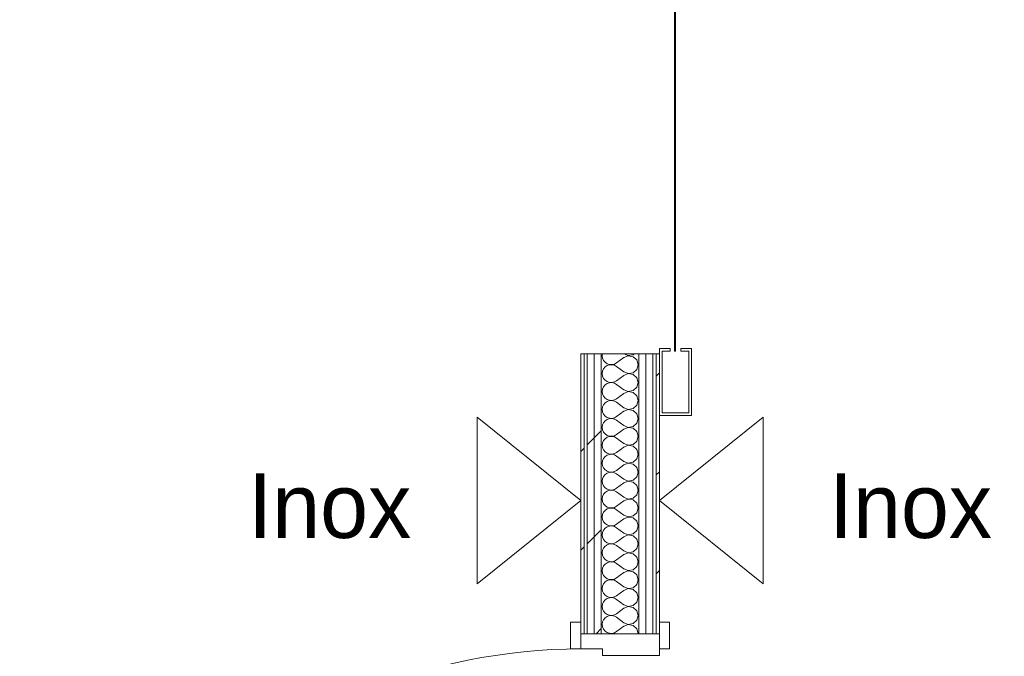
# Model space of a CAD drawing. Header units: millimetres. Extents: x -40968 to 77376, y -17881 to 4746.
# Tile 172 of 180: x 1579 to 3411, y -15959 to -14775. Entities that reach past the tile are written whole.
import ezdxf

# ---------------------------------------------------------------- set-up
doc = ezdxf.new("R2010")
doc.units = ezdxf.units.MM
doc.header["$MEASUREMENT"] = 0
doc.linetypes.add('Wipeout_Contour', pattern=[1000, 0, -1000])
for name, color, linetype, lineweight in [('Nuevo_01_2D_Acabats_Pluma_Nº__20', 1, 'Continuous', 5), ('Nuevo_08_E_Envans secs_Pluma_Nº__1', 7, 'Continuous', 5), ('Nuevo_Puertas Archicad_Pluma_Nº__1', 7, 'Continuous', 5)]:
    doc.layers.add(name, color=color, linetype=linetype, lineweight=lineweight)
doc.layers.add('Nuevo_08_E_Envans secs', color=7, linetype='Continuous')
doc.layers.add('Nuevo_Puertas Archicad', color=7, linetype='Continuous')
for name, color, linetype, lineweight, true_color in [('Nuevo_08_E_Envans secs_Pluma_Nº__102', 7, 'Continuous', 5, 0xcccccc), ('Nuevo_08_E_Envans secs_Pluma_Nº__171', 171, 'Continuous', 13, 0xaaaaff), ('Nuevo_08_E_Envans secs_Pluma_Nº__177', 7, 'Continuous', 15, 0xf7e046), ('Nuevo_Puertas Archicad_Pluma_Nº__3', 7, 'Continuous', 5, 0xa4a4a4)]:
    doc.layers.add(name, color=color, linetype=linetype, lineweight=lineweight, true_color=true_color)
doc.styles.add('Estilo_Generado_1', font='txt')
pattern_1 = [(45, (0, 0), (-183.8478, 183.8478), [195, -65]), (45, (7e-14, 183.85), (-183.8478, 183.8478), [195, -65])]

# ---------------------------------------------------------------- blocks, each defined once
blk = doc.blocks.new('*X111')
at = {"layer": 'Nuevo_08_E_Envans secs_Pluma_Nº__102', "color": 254, "linetype": 'Continuous', "lineweight": 5, "true_color": 0xcccccc}
for p, q in [((2663.1, -15396.3), (2662.6, -15400)), ((2662.6, -15400), (2663.2, -15404.6)), ((2663.2, -15404.6), (2665.1, -15408.8)), ((2702.6, -15403.3), (2689.2, -15413.3)), ((2702.6, -15396.7), (2702, -15396.3)), ((2702.6, -15396.7), (2711.1, -15399.9)), ((2711.1, -15400.1), (2702.6, -15403.3)), ((2711.1, -15399.9), (2720, -15398.2)), ((2720, -15401.8), (2711.1, -15400.1)), ((2720, -15398.2), (2722.2, -15396.3)), ((2726.8, -15407.9), (2720, -15401.8)), ((2665.1, -15408.8), (2668, -15412.3)), ((2668, -15421), (2665.1, -15424.6)), ((2668, -15412.3), (2671.8, -15414.9)), ((2671.8, -15418.4), (2668, -15421)), ((2671.8, -15414.9), (2676.2, -15416.4)), ((2676.2, -15417), (2671.8, -15418.4)), ((2676.2, -15416.4), (2680.7, -15416.6)), ((2680.7, -15416.7), (2676.2, -15417)), ((2680.7, -15416.6), (2685.2, -15415.6)), ((2685.2, -15417.8), (2680.7, -15416.7)), ((2685.2, -15415.6), (2689.2, -15413.3)), ((2689.2, -15420), (2685.2, -15417.8)), ((2702.6, -15430), (2689.2, -15420)), ((2729.2, -15416.7), (2726.8, -15407.9)), ((2726.8, -15425.4), (2729.2, -15416.7)), ((2663.2, -15428.8), (2662.6, -15433.3)), ((2662.6, -15433.3), (2663.2, -15437.9)), ((2665.1, -15424.6), (2663.2, -15428.8)), ((2663.2, -15437.9), (2665.1, -15442.1)), ((2702.6, -15436.7), (2689.2, -15446.7)), ((2702.6, -15430), (2711.1, -15433.3)), ((2711.1, -15433.4), (2702.6, -15436.7)), ((2711.1, -15433.3), (2720, -15431.6)), ((2720, -15435.1), (2711.1, -15433.4)), ((2720, -15431.6), (2726.8, -15425.4)), ((2726.8, -15441.2), (2720, -15435.1)), ((2729.2, -15450), (2726.8, -15441.2)), ((2665.1, -15457.9), (2663.2, -15462.1)), ((2665.1, -15442.1), (2668, -15445.6)), ((2668, -15454.4), (2665.1, -15457.9)), ((2668, -15445.6), (2671.8, -15448.2)), ((2671.8, -15451.8), (2668, -15454.4)), ((2671.8, -15448.2), (2676.2, -15449.7)), ((2676.2, -15450.3), (2671.8, -15451.8)), ((2676.2, -15449.7), (2680.7, -15449.9)), ((2680.7, -15450.1), (2676.2, -15450.3)), ((2680.7, -15449.9), (2685.2, -15448.9)), ((2685.2, -15451.1), (2680.7, -15450.1)), ((2685.2, -15448.9), (2689.2, -15446.7)), ((2689.2, -15453.3), (2685.2, -15451.1)), ((2702.6, -15463.3), (2689.2, -15453.3)), ((2720, -15464.9), (2726.8, -15458.8)), ((2726.8, -15458.8), (2729.2, -15450)), ((2663.2, -15462.1), (2662.6, -15466.7)), ((2662.6, -15466.7), (2663.2, -15471.2)), ((2663.2, -15471.2), (2665.1, -15475.4)), ((2665.1, -15475.4), (2668, -15479)), ((2702.6, -15470), (2689.2, -15480)), ((2702.6, -15463.3), (2711.1, -15466.6)), ((2711.1, -15466.7), (2702.6, -15470)), ((2711.1, -15466.6), (2720, -15464.9)), ((2720, -15468.4), (2711.1, -15466.7)), ((2726.8, -15474.6), (2720, -15468.4)), ((2729.2, -15483.3), (2726.8, -15474.6)), ((2663.2, -15495.4), (2662.6, -15500)), ((2665.1, -15491.2), (2663.2, -15495.4)), ((2668, -15487.7), (2665.1, -15491.2)), ((2668, -15479), (2671.8, -15481.6)), ((2671.8, -15485.1), (2668, -15487.7)), ((2671.8, -15481.6), (2676.2, -15483)), ((2676.2, -15483.6), (2671.8, -15485.1)), ((2676.2, -15483), (2680.7, -15483.3)), ((2680.7, -15483.4), (2676.2, -15483.6)), ((2680.7, -15483.3), (2685.2, -15482.2)), ((2685.2, -15484.4), (2680.7, -15483.4)), ((2685.2, -15482.2), (2689.2, -15480)), ((2689.2, -15486.7), (2685.2, -15484.4)), ((2702.6, -15496.7), (2689.2, -15486.7)), ((2720, -15498.2), (2726.8, -15492.1)), ((2726.8, -15492.1), (2729.2, -15483.3)), ((2662.6, -15500), (2663.2, -15504.6)), ((2663.2, -15504.6), (2665.1, -15508.8)), ((2665.1, -15508.8), (2668, -15512.3)), ((2668, -15512.3), (2671.8, -15514.9)), ((2685.2, -15515.6), (2689.2, -15513.3)), ((2702.6, -15503.3), (2689.2, -15513.3)), ((2702.6, -15496.7), (2711.1, -15499.9)), ((2711.1, -15500.1), (2702.6, -15503.3)), ((2711.1, -15499.9), (2720, -15498.2)), ((2720, -15501.8), (2711.1, -15500.1)), ((2726.8, -15507.9), (2720, -15501.8)), ((2729.2, -15516.7), (2726.8, -15507.9)), ((2663.2, -15528.8), (2662.6, -15533.3)), ((2665.1, -15524.6), (2663.2, -15528.8)), ((2668, -15521), (2665.1, -15524.6)), ((2671.8, -15518.4), (2668, -15521)), ((2671.8, -15514.9), (2676.2, -15516.4)), ((2676.2, -15517), (2671.8, -15518.4)), ((2676.2, -15516.4), (2680.7, -15516.6)), ((2680.7, -15516.7), (2676.2, -15517)), ((2680.7, -15516.6), (2685.2, -15515.6)), ((2685.2, -15517.8), (2680.7, -15516.7)), ((2689.2, -15520), (2685.2, -15517.8)), ((2702.6, -15530), (2689.2, -15520)), ((2702.6, -15530), (2711.1, -15533.3)), ((2711.1, -15533.3), (2720, -15531.6)), ((2720, -15531.6), (2726.8, -15525.4)), ((2726.8, -15525.4), (2729.2, -15516.7)), ((2662.6, -15533.3), (2663.2, -15537.9)), ((2663.2, -15537.9), (2665.1, -15542.1)), ((2665.1, -15542.1), (2668, -15545.6)), ((2668, -15545.6), (2671.8, -15548.2)), ((2671.8, -15548.2), (2676.2, -15549.7)), ((2676.2, -15550.3), (2671.8, -15551.8)), ((2676.2, -15549.7), (2680.7, -15549.9)), ((2680.7, -15550.1), (2676.2, -15550.3)), ((2680.7, -15549.9), (2685.2, -15548.9)), ((2685.2, -15551.1), (2680.7, -15550.1)), ((2685.2, -15548.9), (2689.2, -15546.7)), ((2689.2, -15553.3), (2685.2, -15551.1)), ((2702.6, -15536.7), (2689.2, -15546.7)), ((2711.1, -15533.4), (2702.6, -15536.7)), ((2720, -15535.1), (2711.1, -15533.4)), ((2726.8, -15541.2), (2720, -15535.1)), ((2729.2, -15550), (2726.8, -15541.2)), ((2726.8, -15558.8), (2729.2, -15550)), ((2663.2, -15562.1), (2662.6, -15566.7)), ((2662.6, -15566.7), (2663.2, -15571.2)), ((2665.1, -15557.9), (2663.2, -15562.1)), ((2668, -15554.4), (2665.1, -15557.9)), ((2671.8, -15551.8), (2668, -15554.4)), ((2702.6, -15563.3), (2689.2, -15553.3)), ((2702.6, -15563.3), (2711.1, -15566.6)), ((2711.1, -15566.7), (2702.6, -15570)), ((2711.1, -15566.6), (2720, -15564.9)), ((2720, -15568.4), (2711.1, -15566.7)), ((2720, -15564.9), (2726.8, -15558.8)), ((2726.8, -15574.6), (2720, -15568.4)), ((2663.2, -15571.2), (2665.1, -15575.4)), ((2665.1, -15575.4), (2668, -15579)), ((2668, -15587.7), (2665.1, -15591.2)), ((2668, -15579), (2671.8, -15581.6)), ((2671.8, -15585.1), (2668, -15587.7)), ((2671.8, -15581.6), (2676.2, -15583)), ((2676.2, -15583.6), (2671.8, -15585.1)), ((2676.2, -15583), (2680.7, -15583.3)), ((2680.7, -15583.4), (2676.2, -15583.6)), ((2680.7, -15583.3), (2685.2, -15582.2)), ((2685.2, -15584.4), (2680.7, -15583.4)), ((2685.2, -15582.2), (2689.2, -15580)), ((2689.2, -15586.7), (2685.2, -15584.4)), ((2702.6, -15570), (2689.2, -15580)), ((2702.6, -15596.7), (2689.2, -15586.7)), ((2729.2, -15583.3), (2726.8, -15574.6)), ((2726.8, -15592.1), (2729.2, -15583.3)), ((2663.2, -15595.4), (2662.6, -15600)), ((2662.6, -15600), (2663.2, -15604.6)), ((2665.1, -15591.2), (2663.2, -15595.4)), ((2663.2, -15604.6), (2665.1, -15608.8)), ((2702.6, -15603.3), (2689.2, -15613.3)), ((2702.6, -15596.7), (2711.1, -15599.9)), ((2711.1, -15600.1), (2702.6, -15603.3)), ((2711.1, -15599.9), (2720, -15598.2)), ((2720, -15601.8), (2711.1, -15600.1)), ((2720, -15598.2), (2726.8, -15592.1)), ((2726.8, -15607.9), (2720, -15601.8)), ((2665.1, -15624.6), (2663.2, -15628.8)), ((2665.1, -15608.8), (2668, -15612.3)), ((2668, -15621), (2665.1, -15624.6)), ((2668, -15612.3), (2671.8, -15614.9)), ((2671.8, -15618.4), (2668, -15621)), ((2671.8, -15614.9), (2676.2, -15616.4)), ((2676.2, -15617), (2671.8, -15618.4)), ((2676.2, -15616.4), (2680.7, -15616.6)), ((2680.7, -15616.7), (2676.2, -15617)), ((2680.7, -15616.6), (2685.2, -15615.6)), ((2685.2, -15617.8), (2680.7, -15616.7)), ((2685.2, -15615.6), (2689.2, -15613.3)), ((2689.2, -15620), (2685.2, -15617.8)), ((2702.6, -15630), (2689.2, -15620)), ((2729.2, -15616.7), (2726.8, -15607.9)), ((2726.8, -15625.4), (2729.2, -15616.7)), ((2663.2, -15628.8), (2662.6, -15633.3)), ((2662.6, -15633.3), (2663.2, -15637.9)), ((2663.2, -15637.9), (2665.1, -15642.1)), ((2665.1, -15642.1), (2668, -15645.6)), ((2702.6, -15636.7), (2689.2, -15646.7)), ((2702.6, -15630), (2711.1, -15633.3)), ((2711.1, -15633.4), (2702.6, -15636.7)), ((2711.1, -15633.3), (2720, -15631.6)), ((2720, -15635.1), (2711.1, -15633.4)), ((2720, -15631.6), (2726.8, -15625.4)), ((2726.8, -15641.2), (2720, -15635.1)), ((2729.2, -15650), (2726.8, -15641.2)), ((2665.1, -15657.9), (2663.2, -15662.1)), ((2668, -15654.4), (2665.1, -15657.9)), ((2668, -15645.6), (2671.8, -15648.2)), ((2671.8, -15651.8), (2668, -15654.4)), ((2671.8, -15648.2), (2676.2, -15649.7)), ((2676.2, -15650.3), (2671.8, -15651.8)), ((2676.2, -15649.7), (2680.7, -15649.9)), ((2680.7, -15650.1), (2676.2, -15650.3)), ((2680.7, -15649.9), (2685.2, -15648.9)), ((2685.2, -15651.1), (2680.7, -15650.1)), ((2685.2, -15648.9), (2689.2, -15646.7)), ((2689.2, -15653.3), (2685.2, -15651.1)), ((2702.6, -15663.3), (2689.2, -15653.3)), ((2720, -15664.9), (2726.8, -15658.8)), ((2726.8, -15658.8), (2729.2, -15650)), ((2663.2, -15662.1), (2662.6, -15666.7)), ((2662.6, -15666.7), (2663.2, -15671.2)), ((2663.2, -15671.2), (2665.1, -15675.4)), ((2665.1, -15675.4), (2668, -15679)), ((2668, -15679), (2671.8, -15681.6)), ((2702.6, -15670), (2689.2, -15680)), ((2702.6, -15663.3), (2711.1, -15666.6)), ((2711.1, -15666.7), (2702.6, -15670)), ((2711.1, -15666.6), (2720, -15664.9)), ((2720, -15668.4), (2711.1, -15666.7)), ((2726.8, -15674.6), (2720, -15668.4)), ((2729.2, -15683.3), (2726.8, -15674.6)), ((2663.2, -15695.4), (2662.6, -15700)), ((2665.1, -15691.2), (2663.2, -15695.4)), ((2668, -15687.7), (2665.1, -15691.2)), ((2671.8, -15685.1), (2668, -15687.7)), ((2671.8, -15681.6), (2676.2, -15683)), ((2676.2, -15683.6), (2671.8, -15685.1)), ((2676.2, -15683), (2680.7, -15683.3)), ((2680.7, -15683.4), (2676.2, -15683.6)), ((2680.7, -15683.3), (2685.2, -15682.2)), ((2685.2, -15684.4), (2680.7, -15683.4)), ((2685.2, -15682.2), (2689.2, -15680)), ((2689.2, -15686.7), (2685.2, -15684.4)), ((2702.6, -15696.7), (2689.2, -15686.7)), ((2702.6, -15696.7), (2711.1, -15699.9)), ((2720, -15698.2), (2726.8, -15692.1)), ((2726.8, -15692.1), (2729.2, -15683.3)), ((2662.6, -15700), (2663.2, -15704.6)), ((2663.2, -15704.6), (2665.1, -15708.8)), ((2665.1, -15708.8), (2668, -15712.3)), ((2668, -15712.3), (2671.8, -15714.9)), ((2671.8, -15714.9), (2676.2, -15716.4)), ((2680.7, -15716.6), (2685.2, -15715.6)), ((2685.2, -15715.6), (2689.2, -15713.3)), ((2702.6, -15703.3), (2689.2, -15713.3)), ((2711.1, -15700.1), (2702.6, -15703.3)), ((2711.1, -15699.9), (2720, -15698.2)), ((2720, -15701.8), (2711.1, -15700.1)), ((2726.8, -15707.9), (2720, -15701.8)), ((2729.2, -15716.7), (2726.8, -15707.9)), ((2663.2, -15728.8), (2662.6, -15733.3)), ((2662.6, -15733.3), (2663.2, -15737.9)), ((2665.1, -15724.6), (2663.2, -15728.8)), ((2668, -15721), (2665.1, -15724.6)), ((2671.8, -15718.4), (2668, -15721)), ((2676.2, -15717), (2671.8, -15718.4)), ((2676.2, -15716.4), (2680.7, -15716.6)), ((2680.7, -15716.7), (2676.2, -15717)), ((2685.2, -15717.8), (2680.7, -15716.7)), ((2689.2, -15720), (2685.2, -15717.8)), ((2702.6, -15730), (2689.2, -15720)), ((2702.6, -15730), (2711.1, -15733.3)), ((2711.1, -15733.4), (2702.6, -15736.7)), ((2711.1, -15733.3), (2720, -15731.6)), ((2720, -15735.1), (2711.1, -15733.4)), ((2720, -15731.6), (2726.8, -15725.4)), ((2726.8, -15725.4), (2729.2, -15716.7)), ((2663.2, -15737.9), (2665.1, -15742.1)), ((2665.1, -15742.1), (2668, -15745.6)), ((2668, -15745.6), (2671.8, -15748.2)), ((2671.8, -15751.8), (2668, -15754.4)), ((2671.8, -15748.2), (2676.2, -15749.7)), ((2676.2, -15750.3), (2671.8, -15751.8)), ((2676.2, -15749.7), (2680.7, -15749.9)), ((2680.7, -15750.1), (2676.2, -15750.3)), ((2680.7, -15749.9), (2685.2, -15748.9)), ((2685.2, -15751.1), (2680.7, -15750.1)), ((2685.2, -15748.9), (2689.2, -15746.7)), ((2689.2, -15753.3), (2685.2, -15751.1)), ((2702.6, -15736.7), (2689.2, -15746.7)), ((2726.8, -15741.2), (2720, -15735.1)), ((2729.2, -15750), (2726.8, -15741.2)), ((2726.8, -15758.8), (2729.2, -15750)), ((2663.2, -15762.1), (2662.6, -15766.7)), ((2662.6, -15766.7), (2663.2, -15771.2)), ((2665.1, -15757.9), (2663.2, -15762.1)), ((2663.2, -15771.2), (2665.1, -15775.4)), ((2668, -15754.4), (2665.1, -15757.9)), ((2702.6, -15763.3), (2689.2, -15753.3)), ((2702.6, -15770), (2689.2, -15780)), ((2702.6, -15763.3), (2711.1, -15766.6)), ((2711.1, -15766.7), (2702.6, -15770)), ((2711.1, -15766.6), (2720, -15764.9)), ((2720, -15768.4), (2711.1, -15766.7)), ((2720, -15764.9), (2726.8, -15758.8)), ((2726.8, -15774.6), (2720, -15768.4)), ((2665.1, -15775.4), (2668, -15779)), ((2668, -15787.7), (2665.1, -15791.2)), ((2668, -15779), (2671.8, -15781.6)), ((2671.8, -15785.1), (2668, -15787.7)), ((2671.8, -15781.6), (2676.2, -15783)), ((2676.2, -15783.6), (2671.8, -15785.1)), ((2676.2, -15783), (2680.7, -15783.3)), ((2680.7, -15783.4), (2676.2, -15783.6)), ((2680.7, -15783.3), (2685.2, -15782.2)), ((2685.2, -15784.4), (2680.7, -15783.4)), ((2685.2, -15782.2), (2689.2, -15780)), ((2689.2, -15786.7), (2685.2, -15784.4)), ((2702.6, -15796.7), (2689.2, -15786.7)), ((2729.2, -15783.3), (2726.8, -15774.6)), ((2726.8, -15792.1), (2729.2, -15783.3)), ((2663.2, -15795.4), (2662.6, -15800)), ((2662.6, -15800), (2663.2, -15804.6)), ((2665.1, -15791.2), (2663.2, -15795.4)), ((2663.2, -15804.6), (2665.1, -15808.8)), ((2702.6, -15803.3), (2689.2, -15813.3)), ((2702.6, -15796.7), (2711.1, -15799.9)), ((2711.1, -15800.1), (2702.6, -15803.3)), ((2711.1, -15799.9), (2720, -15798.2)), ((2720, -15801.8), (2711.1, -15800.1)), ((2720, -15798.2), (2726.8, -15792.1)), ((2726.8, -15807.9), (2720, -15801.8)), ((2729.2, -15816.7), (2726.8, -15807.9)), ((2665.1, -15824.6), (2663.2, -15828.8)), ((2665.1, -15808.8), (2668, -15812.3)), ((2668, -15821), (2665.1, -15824.6)), ((2668, -15812.3), (2671.8, -15814.9)), ((2671.8, -15818.4), (2668, -15821)), ((2671.8, -15814.9), (2676.2, -15816.4)), ((2676.2, -15817), (2671.8, -15818.4)), ((2676.2, -15816.4), (2680.7, -15816.6)), ((2680.7, -15816.7), (2676.2, -15817)), ((2680.7, -15816.6), (2685.2, -15815.6)), ((2685.2, -15817.8), (2680.7, -15816.7)), ((2685.2, -15815.6), (2689.2, -15813.3)), ((2689.2, -15820), (2685.2, -15817.8)), ((2702.6, -15830), (2689.2, -15820)), ((2720, -15831.6), (2726.8, -15825.4)), ((2726.8, -15825.4), (2729.2, -15816.7)), ((2663.2, -15828.8), (2662.6, -15833.3)), ((2662.6, -15833.3), (2663.2, -15837.9)), ((2663.2, -15837.9), (2665.1, -15842.1)), ((2665.1, -15842.1), (2668, -15845.6)), ((2702.6, -15836.7), (2689.2, -15846.7)), ((2702.6, -15830), (2711.1, -15833.3)), ((2711.1, -15833.4), (2702.6, -15836.7)), ((2711.1, -15833.3), (2720, -15831.6)), ((2720, -15835.1), (2711.1, -15833.4)), ((2726.8, -15841.2), (2720, -15835.1)), ((2729.2, -15850), (2726.8, -15841.2)), ((2663.2, -15862.1), (2662.6, -15866.7)), ((2665.1, -15857.9), (2663.2, -15862.1)), ((2668, -15854.4), (2665.1, -15857.9)), ((2668, -15845.6), (2671.8, -15848.2)), ((2671.8, -15851.8), (2668, -15854.4)), ((2671.8, -15848.2), (2676.2, -15849.7)), ((2676.2, -15850.3), (2671.8, -15851.8)), ((2676.2, -15849.7), (2680.7, -15849.9)), ((2680.7, -15850.1), (2676.2, -15850.3)), ((2680.7, -15849.9), (2685.2, -15848.9)), ((2685.2, -15851.1), (2680.7, -15850.1)), ((2685.2, -15848.9), (2689.2, -15846.7)), ((2689.2, -15853.3), (2685.2, -15851.1)), ((2702.6, -15863.3), (2689.2, -15853.3)), ((2720, -15864.9), (2726.8, -15858.8)), ((2726.8, -15858.8), (2729.2, -15850)), ((2662.6, -15866.7), (2663.2, -15871.2)), ((2663.2, -15871.2), (2665.1, -15875.4)), ((2665.1, -15875.4), (2668, -15879)), ((2668, -15879), (2671.8, -15881.6)), ((2685.2, -15882.2), (2689.2, -15880)), ((2702.6, -15870), (2689.2, -15880)), ((2702.6, -15863.3), (2711.1, -15866.6)), ((2711.1, -15866.7), (2702.6, -15870)), ((2711.1, -15866.6), (2720, -15864.9)), ((2720, -15868.4), (2711.1, -15866.7)), ((2726.8, -15874.6), (2720, -15868.4)), ((2729.2, -15883.3), (2726.8, -15874.6)), ((2663.2, -15895.4), (2662.6, -15900)), ((2665.1, -15891.2), (2663.2, -15895.4)), ((2668, -15887.7), (2665.1, -15891.2)), ((2671.8, -15885.1), (2668, -15887.7)), ((2671.8, -15881.6), (2676.2, -15883)), ((2676.2, -15883.6), (2671.8, -15885.1)), ((2676.2, -15883), (2680.7, -15883.3)), ((2680.7, -15883.4), (2676.2, -15883.6)), ((2680.7, -15883.3), (2685.2, -15882.2)), ((2685.2, -15884.4), (2680.7, -15883.4)), ((2689.2, -15886.7), (2685.2, -15884.4)), ((2702.6, -15896.7), (2689.2, -15886.7)), ((2702.6, -15896.7), (2711.1, -15899.9)), ((2711.1, -15899.9), (2720, -15898.2)), ((2720, -15898.2), (2726.8, -15892.1)), ((2726.8, -15892.1), (2729.2, -15883.3)), ((2662.6, -15900), (2663.2, -15904.6)), ((2663.2, -15904.6), (2665.1, -15908.8)), ((2665.1, -15908.8), (2668, -15912.3)), ((2668, -15912.3), (2671.8, -15914.9)), ((2671.8, -15914.9), (2676.2, -15916.4)), ((2676.2, -15917), (2674.6, -15917.5)), ((2676.2, -15916.4), (2680.7, -15916.6)), ((2680.7, -15916.7), (2676.2, -15917)), ((2680.7, -15916.6), (2685.2, -15915.6)), ((2683.9, -15917.5), (2680.7, -15916.7)), ((2685.2, -15915.6), (2689.2, -15913.3)), ((2702.6, -15903.3), (2689.2, -15913.3)), ((2711.1, -15900.1), (2702.6, -15903.3)), ((2720, -15901.8), (2711.1, -15900.1)), ((2726.8, -15907.9), (2720, -15901.8)), ((2729.2, -15916.7), (2726.8, -15907.9)), ((2729, -15917.5), (2729.2, -15916.7))]:
    blk.add_line(p, q, dxfattribs=at)
blk = doc.blocks.new('Puerta 27_7')
at = {"layer": 'Nuevo_Puertas Archicad_Pluma_Nº__1', "color": 7, "linetype": 'Continuous', "lineweight": 5}
for p, q in [((482, 0), (482, 1044)), ((482, 1044), (522, 1044)), ((522, 1044), (522, 0)), ((-572, 0), (-572, 19)), ((-572, 19), (-522, 19)), ((-522, 19), (-522, 0)), ((522, 19), (572, 19)), ((522, 0), (522, 19)), ((572, 19), (572, 0)), ((-522, 0), (-572, 0)), ((-550, 0), (-572, 0)), ((-550, 0), (-572, 0)), ((-522, 0), (-550, 0)), ((-550, 0), (-550, -146)), ((-550, 0), (-550, -6)), ((-550, 0), (-550, -6)), ((-522, -40), (-522, 0)), ((522, 0), (482, 0)), ((572, 0), (522, 0)), ((550, 0), (522, 0)), ((522, 0), (522, -40)), ((550, -146), (550, 0)), ((550, 0), (550, -6)), ((550, 0), (550, -6)), ((550, 0), (572, 0)), ((550, 0), (572, 0)), ((-550, -6), (-550, -12)), ((-550, -6), (-550, -12)), ((-550, -12), (-550, -25)), ((-550, -12), (-550, -25)), ((550, -6), (550, -12)), ((550, -6), (550, -12)), ((550, -12), (550, -25)), ((550, -12), (550, -25)), ((-550, -25), (-550, -38)), ((-550, -25), (-550, -38)), ((550, -25), (550, -38)), ((550, -25), (550, -38)), ((-550, -38), (-550, -108)), ((-550, -38), (-550, -108)), ((-510, -40), (-522, -40)), ((-510, -146), (-510, -40)), ((522, -40), (510, -40)), ((510, -40), (510, -146)), ((550, -38), (550, -108)), ((550, -38), (550, -108)), ((-550, -108), (-550, -121)), ((-550, -108), (-550, -121)), ((550, -108), (550, -121)), ((550, -108), (550, -121)), ((-550, -121), (-550, -134)), ((-550, -121), (-550, -134)), ((550, -121), (550, -134)), ((550, -121), (550, -134)), ((-572, -165), (-572, -146)), ((-572, -146), (-522, -146)), ((-550, -146), (-572, -146)), ((-550, -146), (-572, -146)), ((-550, -134), (-550, -140)), ((-550, -134), (-550, -140)), ((-550, -140), (-550, -146)), ((-550, -140), (-550, -146)), ((-550, -146), (-510, -146)), ((-522, -146), (-522, -165)), ((510, -146), (550, -146)), ((522, -146), (572, -146)), ((522, -165), (522, -146)), ((550, -134), (550, -140)), ((550, -134), (550, -140)), ((550, -140), (550, -146)), ((550, -140), (550, -146)), ((550, -146), (572, -146)), ((550, -146), (572, -146)), ((572, -146), (572, -165)), ((-522, -165), (-572, -165)), ((572, -165), (522, -165))]:
    blk.add_line(p, q, dxfattribs=at)
at = {"layer": 'Nuevo_Puertas Archicad_Pluma_Nº__3', "color": 253, "linetype": 'Continuous', "lineweight": 5, "true_color": 0xa4a4a4}
blk.add_arc((522, 0), 1044, 90, 180, dxfattribs=at)
blk = doc.blocks.new('Puerta Rápida Enrrollable 27_2')
at = {"layer": 'Nuevo_Puertas Archicad', "linetype": 'Continuous', "lineweight": 0, "true_color": 0xffffff}
h = blk.add_hatch(dxfattribs=at)
h.set_pattern_fill('Hormigón_en_Masa_0005', style=0, pattern_type=2)
h.set_pattern_definition([(0, (0, 0), (0, 779.4), [48.75, -401.25]), (0, (225, 389.7), (0, 779.4), [48.75, -401.25]), (60, (0, 0), (-675, 389.7), [48.75, -401.25]), (60, (450, 0), (-675, 389.7), [48.75, -401.25]), (120, (48.75, 0), (675, 389.7), [48.75, -401.25]), (120, (498.75, 0), (675, 389.7), [48.75, -401.25]), (0, (0, 75), (0, 150), [0, -150, 0, -225]), (45, (75, 75), (-106.066, 106.066), [0, -112.5, 0, -187.5])])
h.paths.add_polyline_path([(-545, 176), (-545, 174), (545, 174), (545, 176)])
at = {"layer": 'Nuevo_Puertas Archicad_Pluma_Nº__1', "color": 7, "linetype": 'Continuous', "lineweight": 5}
for p, q in [((665, 501), (695, 531)), ((695, 531), (785, 531)), ((785, 531), (815, 501)), ((665, 146), (665, 501)), ((815, 501), (815, 146)), ((-540, 206), (-665, 206)), ((-665, 206), (-665, 146)), ((-540, 186), (-540, 206)), ((540, 186), (540, 206)), ((540, 206), (665, 206)), ((665, 206), (665, 146)), ((-660, 151), (-660, 201)), ((-660, 201), (-545, 201)), ((-545, 201), (-545, 186)), ((-545, 186), (-540, 186)), ((545, 186), (540, 186)), ((660, 201), (545, 201)), ((545, 201), (545, 186)), ((660, 151), (660, 201)), ((-545, 176), (545, 176)), ((-545, 174), (-545, 176)), ((545, 174), (-545, 174)), ((-540, 166), (-545, 166)), ((-545, 166), (-545, 151)), ((-540, 146), (-540, 166)), ((540, 166), (545, 166)), ((540, 146), (540, 166)), ((545, 176), (545, 174)), ((545, 166), (545, 151)), ((-545, 151), (-660, 151)), ((545, 151), (660, 151)), ((-665, 146), (-540, 146)), ((-550, 140), (-550, 146)), ((-550, 134), (-550, 140)), ((-550, 121), (-550, 134)), ((665, 146), (540, 146)), ((550, 140), (550, 146)), ((550, 134), (550, 140)), ((550, 121), (550, 134)), ((815, 146), (665, 146)), ((-550, 108), (-550, 121)), ((550, 108), (550, 121)), ((-550, 38), (-550, 108)), ((550, 38), (550, 108)), ((-550, 25), (-550, 38)), ((550, 25), (550, 38)), ((-550, 12), (-550, 25)), ((550, 12), (550, 25)), ((-550, 6), (-550, 12)), ((-550, 0), (-550, 6)), ((550, 6), (550, 12)), ((550, 0), (550, 6))]:
    blk.add_line(p, q, dxfattribs=at)
blk = doc.blocks.new('Muro_74_5', base_point=(2622.9, -17277))
at = {"color": 254, "linetype": 'Wipeout_Contour', "lineweight": 0, "ltscale": 63597.47314}
blk.add_wipeout([(2762.9, -15396.3), (2762.9, -15917.5), (2768.9, -15917.5), (2768.9, -15396.3)], dxfattribs=at).dxf.layer = 'Nuevo_08_E_Envans secs'
at = {"layer": 'Nuevo_08_E_Envans secs_Pluma_Nº__171', "linetype": 'Continuous', "lineweight": 13, "true_color": 0xaaaaff}
h = blk.add_hatch(dxfattribs=at)
h.set_pattern_fill('Panellat_HPL_0005', color=161, style=0, pattern_type=2)
h.set_pattern_definition(pattern_1)
h.paths.add_polyline_path([(2762.9, -15396.3), (2762.9, -15917.5), (2768.9, -15917.5), (2768.9, -15396.3)])
at = {"layer": 'Nuevo_08_E_Envans secs_Pluma_Nº__1', "color": 7, "linetype": 'Continuous', "lineweight": 5}
blk.add_line((2768.9, -15917.5), (2768.9, -15895.5), dxfattribs=at)
at = {"layer": 'Nuevo_08_E_Envans secs_Pluma_Nº__1', "color": 7, "linetype": 'Continuous', "lineweight": 5, "flags": 128}
blk.add_lwpolyline([(2768.9, -15917.5), (2768.9, -15396.3)], dxfattribs=at)
at = {"color": 254, "linetype": 'Wipeout_Contour', "lineweight": 0, "ltscale": 63586.718005}
blk.add_wipeout([(2743.9, -15917.5), (2756.9, -15917.5), (2756.9, -15396.3), (2743.9, -15396.3)], dxfattribs=at).dxf.layer = 'Nuevo_08_E_Envans secs'
at = {"layer": 'Nuevo_08_E_Envans secs_Pluma_Nº__177', "linetype": 'Continuous', "lineweight": 15, "true_color": 0xf7e046}
h = blk.add_hatch(dxfattribs=at)
h.set_pattern_fill('Panellat_HPL_0005', color=53, style=0, pattern_type=2)
h.set_pattern_definition(pattern_1)
h.paths.add_polyline_path([(2743.9, -15917.5), (2756.9, -15917.5), (2756.9, -15396.3), (2743.9, -15396.3)])
at = {"layer": 'Nuevo_08_E_Envans secs_Pluma_Nº__1', "color": 7, "linetype": 'Continuous', "lineweight": 5}
for p, q in [((2756.9, -15917.5), (2756.9, -15396.3)), ((2756.9, -15396.3), (2762.9, -15396.3)), ((2762.9, -15917.5), (2762.9, -15396.3)), ((2762.9, -15396.3), (2768.9, -15396.3)), ((2756.9, -15917.5), (2762.9, -15917.5)), ((2762.9, -15917.5), (2768.9, -15917.5))]:
    blk.add_line(p, q, dxfattribs=at)
at = {"color": 254, "linetype": 'Wipeout_Contour', "lineweight": 0, "ltscale": 63577.739324}
blk.add_wipeout([(2730.9, -15917.5), (2743.9, -15917.5), (2743.9, -15396.3), (2730.9, -15396.3)], dxfattribs=at).dxf.layer = 'Nuevo_08_E_Envans secs'
at = {"layer": 'Nuevo_08_E_Envans secs_Pluma_Nº__177', "linetype": 'Continuous', "lineweight": 15, "true_color": 0xf7e046}
h = blk.add_hatch(dxfattribs=at)
h.set_pattern_fill('Panellat_HPL_0005', color=53, style=0, pattern_type=2)
h.set_pattern_definition(pattern_1)
h.paths.add_polyline_path([(2730.9, -15917.5), (2743.9, -15917.5), (2743.9, -15396.3), (2730.9, -15396.3)])
at = {"layer": 'Nuevo_08_E_Envans secs_Pluma_Nº__1', "color": 7, "linetype": 'Continuous', "lineweight": 5}
for p, q in [((2730.9, -15917.5), (2730.9, -15396.3)), ((2730.9, -15396.3), (2743.9, -15396.3)), ((2743.9, -15917.5), (2743.9, -15396.3)), ((2743.9, -15396.3), (2756.9, -15396.3)), ((2730.9, -15917.5), (2743.9, -15917.5)), ((2743.9, -15917.5), (2756.9, -15917.5))]:
    blk.add_line(p, q, dxfattribs=at)
at = {"layer": 'Nuevo_08_E_Envans secs', "color": 7, "lineweight": 20}
blk.add_blockref('*X111', (0, 0), dxfattribs=at)
at = {"color": 254, "linetype": 'Wipeout_Contour', "lineweight": 0, "ltscale": 63521.387749}
blk.add_wipeout([(2647.9, -15917.5), (2660.9, -15917.5), (2660.9, -15396.3), (2647.9, -15396.3)], dxfattribs=at).dxf.layer = 'Nuevo_08_E_Envans secs'
at = {"layer": 'Nuevo_08_E_Envans secs_Pluma_Nº__177', "linetype": 'Continuous', "lineweight": 15, "true_color": 0xf7e046}
h = blk.add_hatch(dxfattribs=at)
h.set_pattern_fill('Panellat_HPL_0005', color=53, style=0, pattern_type=2)
h.set_pattern_definition(pattern_1)
h.paths.add_polyline_path([(2647.9, -15917.5), (2660.9, -15917.5), (2660.9, -15396.3), (2647.9, -15396.3)])
at = {"layer": 'Nuevo_08_E_Envans secs_Pluma_Nº__1', "color": 7, "linetype": 'Continuous', "lineweight": 5}
for p, q in [((2660.9, -15917.5), (2660.9, -15396.3)), ((2660.9, -15396.3), (2730.9, -15396.3)), ((2660.9, -15917.5), (2730.9, -15917.5))]:
    blk.add_line(p, q, dxfattribs=at)
at = {"color": 254, "linetype": 'Wipeout_Contour', "lineweight": 0, "ltscale": 63512.714289}
blk.add_wipeout([(2634.9, -15917.5), (2647.9, -15917.5), (2647.9, -15396.3), (2634.9, -15396.3)], dxfattribs=at).dxf.layer = 'Nuevo_08_E_Envans secs'
at = {"layer": 'Nuevo_08_E_Envans secs_Pluma_Nº__177', "linetype": 'Continuous', "lineweight": 15, "true_color": 0xf7e046}
h = blk.add_hatch(dxfattribs=at)
h.set_pattern_fill('Panellat_HPL_0005', color=53, style=0, pattern_type=2)
h.set_pattern_definition(pattern_1)
h.paths.add_polyline_path([(2634.9, -15917.5), (2647.9, -15917.5), (2647.9, -15396.3), (2634.9, -15396.3)])
at = {"layer": 'Nuevo_08_E_Envans secs_Pluma_Nº__1', "color": 7, "linetype": 'Continuous', "lineweight": 5}
for p, q in [((2647.9, -15917.5), (2647.9, -15396.3)), ((2647.9, -15396.3), (2660.9, -15396.3)), ((2647.9, -15917.5), (2660.9, -15917.5))]:
    blk.add_line(p, q, dxfattribs=at)
at = {"color": 254, "linetype": 'Wipeout_Contour', "lineweight": 0, "ltscale": 63502.422866}
blk.add_wipeout([(2622.9, -15917.5), (2628.9, -15917.5), (2628.9, -15396.3), (2622.9, -15396.3)], dxfattribs=at).dxf.layer = 'Nuevo_08_E_Envans secs'
at = {"layer": 'Nuevo_08_E_Envans secs_Pluma_Nº__171', "linetype": 'Continuous', "lineweight": 13, "true_color": 0xaaaaff}
h = blk.add_hatch(dxfattribs=at)
h.set_pattern_fill('Panellat_HPL_0005', color=161, style=0, pattern_type=2)
h.set_pattern_definition(pattern_1)
h.paths.add_polyline_path([(2622.9, -15917.5), (2628.9, -15917.5), (2628.9, -15396.3), (2622.9, -15396.3)])
at = {"layer": 'Nuevo_08_E_Envans secs_Pluma_Nº__1', "color": 7, "linetype": 'Continuous', "lineweight": 5}
for p, q in [((2622.9, -15396.3), (2628.9, -15396.3)), ((2628.9, -15917.5), (2628.9, -15396.3)), ((2628.9, -15396.3), (2634.9, -15396.3)), ((2634.9, -15917.5), (2634.9, -15396.3)), ((2634.9, -15396.3), (2647.9, -15396.3)), ((2622.9, -15917.5), (2622.9, -15895.5)), ((2622.9, -15917.5), (2628.9, -15917.5)), ((2628.9, -15917.5), (2634.9, -15917.5)), ((2634.9, -15917.5), (2647.9, -15917.5))]:
    blk.add_line(p, q, dxfattribs=at)
at = {"layer": 'Nuevo_08_E_Envans secs_Pluma_Nº__1', "color": 7, "linetype": 'Continuous', "lineweight": 5, "flags": 128}
blk.add_lwpolyline([(2622.9, -15396.3), (2622.9, -15917.5)], dxfattribs=at)
at = {"layer": 'Nuevo_Puertas Archicad', "color": 253, "linetype": 'Continuous', "lineweight": 5, "true_color": 0xa4a4a6, "xscale": -1, "zscale": 1000}
for name, p, rotation in [('Puerta Rápida Enrrollable 27_2', (2622.9, -14846.3), 270), ('Puerta 27_7', (2622.9, -16467.5), 90)]:
    blk.add_blockref(name, p, dxfattribs=dict(at, rotation=rotation))

msp = doc.modelspace()

# ---------------------------------------------------------------- linework, layer by layer
at = {"layer": 'Nuevo_01_2D_Acabats_Pluma_Nº__20', "color": 1, "linetype": 'Continuous', "lineweight": 5, "flags": 128}
for points in [[(2429.7, -15514.4), (2429.7, -15824.7), (2622.9, -15669.6)], [(2962.1, -15514.4), (2962.1, -15824.7), (2768.9, -15669.6)]]:
    msp.add_lwpolyline(points, close=True, dxfattribs=at)

# ---------------------------------------------------------------- next in the draw order: block references
at = {"layer": 'Nuevo_08_E_Envans secs', "color": 7, "lineweight": 20}
msp.add_blockref('Muro_74_5', (2622.9, -17277), dxfattribs=at)

# ---------------------------------------------------------------- next in the draw order: texts
at = {"layer": 'Nuevo_01_2D_Acabats_Pluma_Nº__20', "color": 1, "linetype": 'Continuous', "lineweight": 5, "char_height": 120, "style": 'Estilo_Generado_1'}
for s, insert, attachment_point in [('\\A1;{\\pqr;\\fCentury Gothic|b0|i0|c0|p0;\\W1.000000;Inox}', (2307.3, -15740.8), 9), ('\\A1;{\\pql;\\fCentury Gothic|b0|i0|c0|p0;\\W1.000000;Inox}', (3084.5, -15740.8), 7)]:
    msp.add_mtext(s, dxfattribs=dict(at, insert=insert, attachment_point=attachment_point))

doc.saveas('drawing.dxf')
